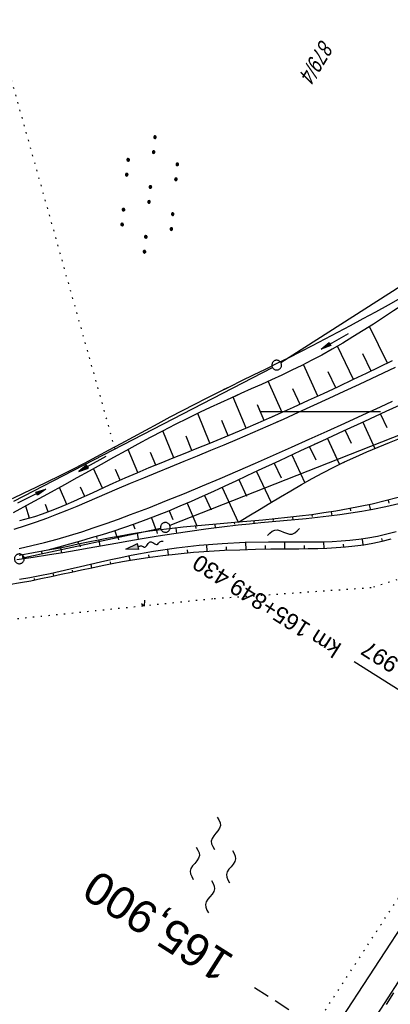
# Model space of a CAD drawing. Extents: x 509054 to 510017, y 459212 to 460305.
# Tile 47 of 63: x 509606 to 509663, y 460009 to 460160. Entities that reach past the tile are written whole.
import ezdxf
from ezdxf.enums import TextEntityAlignment as Align

# ---------------------------------------------------------------- set-up
doc = ezdxf.new("R2010")
doc.units = 0
doc.header["$LTSCALE"] = 10
doc.header["$MEASUREMENT"] = 0
for name, pattern in [('AUSGEZOGEN', [0]), ('LT00', [0]), ('LT17', [0.15, 0.1, -0.05]), ('PUNKTX2_STR', [0.6, 0.1, -0.5])]:
    doc.linetypes.add(name, pattern=pattern)
doc.layers.get('0').update_dxf_attribs({"linetype": 'LT00'})
for name, color, linetype in [('--EK_FBR', 1, 'LT00'), ('--EK_ST-93-1', 30, 'LT17'), ('--EL_DFK_AB_L', 21, 'LT00'), ('--FLIEßRICHTPFEIL', 180, 'Continuous'), ('--WASSER_GRENZE', 180, 'PUNKTX2_STR'), ('--WASSER_NUTZUNG', 180, 'Continuous'), ('-EL-93-1', 250, 'LT00'), ('DFK_AB_L', 21, 'LT00'), ('DFK_FLUR_NR', 250, 'LT00'), ('DFK_GZPKT', 250, 'LT00'), ('DFK_KATASTER', 250, 'LT00'), ('DFK_NUTZUNG', 250, 'LT00'), ('DFK_NUTZUNGSGRENZE', 70, 'PUNKTX2_STR'), ('PFEIL', 140, 'AUSGEZOGEN'), ('V109_AFBR_BAB', 250, 'LT00'), ('V109_BOESCH', 250, 'LT00'), ('V109_BOSCHUNG', 250, 'LT00'), ('V109_GRABEN', 250, 'LT00'), ('V109_RASTER', 250, 'LT00'), ('V110_AFBR_BAB', 250, 'LT00'), ('V110_BOESCH', 250, 'LT00'), ('V110_BOSCHUNG', 250, 'LT00'), ('V110_GRABEN', 250, 'LT00'), ('V110_ZAUN', 40, 'LT00')]:
    doc.layers.add(name, color=color, linetype=linetype)
doc.styles.add('Arial', font='ARIAL.TTF')
doc.styles.add('Beschrift', font='ARIAL.TTF')
doc.styles.get("Standard").update_dxf_attribs({"font": 'ARIAL.TTF'})

# ---------------------------------------------------------------- blocks, each defined once
blk = doc.blocks.new('SYMB7050')
at = {"color": 0, "linetype": 'ByBlock'}
blk.add_lwpolyline([(0, 0), (0, 0.093), (0.046, 0.058)], dxfattribs=at)
blk = doc.blocks.new('SYMB7010')
at = {"color": 0, "linetype": 'ByBlock'}
for points in [[(-0.031408, 0.499213), (-0.093728, 0.49134), (-0.15457, 0.475719), (-0.212975, 0.452595), (-0.268021, 0.422333), (-0.31884, 0.385411), (-0.36463, 0.342411), (-0.40467, 0.29401), (-0.438329, 0.240973), (-0.465074, 0.184136), (-0.484486, 0.124395), (-0.496256, 0.062692), (-0.5002, 0)], [(-0.5002, 0), (-0.496256, -0.062692), (-0.484486, -0.124395), (-0.465075, -0.184136), (-0.438329, -0.240973), (-0.404671, -0.29401), (-0.36463, -0.342411), (-0.31884, -0.385411), (-0.268021, -0.422333), (-0.212975, -0.452595), (-0.154571, -0.475719), (-0.093728, -0.49134), (-0.031408, -0.499213), (0.031408, -0.499213)], [(0.5002, 0), (0.496256, 0.062692), (0.484485, 0.124395), (0.465074, 0.184136), (0.438329, 0.240973), (0.40467, 0.29401), (0.36463, 0.342411), (0.31884, 0.385411), (0.268021, 0.422333), (0.212975, 0.452595), (0.15457, 0.475719), (0.093728, 0.49134), (0.031408, 0.499213), (-0.031408, 0.499213)], [(0.031408, -0.499213), (0.093728, -0.491341), (0.15457, -0.475719), (0.212975, -0.452595), (0.268021, -0.422333), (0.31884, -0.385411), (0.36463, -0.342411), (0.404671, -0.294011), (0.438329, -0.240974), (0.465075, -0.184136), (0.484486, -0.124395), (0.496256, -0.062692), (0.500201, 0)]]:
    blk.add_lwpolyline(points, dxfattribs=at)
blk = doc.blocks.new('SYMB7110')
at = {"color": 0, "linetype": 'ByBlock'}
for p, q in [((-0.515, 0.392919), (-0.515, 0.367081)), ((-0.51, 0.362895), (-0.51, 0.397105)), ((-0.505, 0.399164), (-0.505, 0.360836)), ((-0.5, 0.360204), (-0.5, 0.399796)), ((-0.495, 0.399164), (-0.495, 0.360836)), ((-0.49, 0.362895), (-0.49, 0.397105)), ((-0.485, 0.392919), (-0.485, 0.367081)), ((-0.48, 0.379874), (-0.48, 0.380145)), ((-0.285, 0.392919), (-0.285, 0.367081)), ((-0.28, 0.362895), (-0.28, 0.397105)), ((-0.275, 0.399164), (-0.275, 0.360836)), ((-0.27, 0.360204), (-0.27, 0.399796)), ((-0.265, 0.399164), (-0.265, 0.360836)), ((-0.26, 0.362895), (-0.26, 0.397105)), ((-0.255, 0.392919), (-0.255, 0.367081)), ((-0.25, 0.379874), (-0.25, 0.380146)), ((0.255, 0.392919), (0.255, 0.367081)), ((0.26, 0.362895), (0.26, 0.397105)), ((0.265, 0.399164), (0.265, 0.360836)), ((0.27, 0.360204), (0.27, 0.399796)), ((0.275, 0.399164), (0.275, 0.360836)), ((0.28, 0.362895), (0.28, 0.397105)), ((0.285, 0.392919), (0.285, 0.367081)), ((0.29, 0.379874), (0.29, 0.380145)), ((0.485, 0.392919), (0.485, 0.367081)), ((0.49, 0.362895), (0.49, 0.397105)), ((0.495, 0.399164), (0.495, 0.360836)), ((0.5, 0.360204), (0.5, 0.399796)), ((0.505, 0.399164), (0.505, 0.360836)), ((0.51, 0.362895), (0.51, 0.397105)), ((0.515, 0.392919), (0.515, 0.367081)), ((0.52, 0.379874), (0.52, 0.380146)), ((-0.9, 0.012919), (-0.9, -0.012919)), ((-0.895, -0.017106), (-0.895, 0.017105)), ((-0.89, 0.019164), (-0.89, -0.019164)), ((-0.885, -0.019797), (-0.885, 0.019796)), ((-0.88, 0.019164), (-0.88, -0.019164)), ((-0.875, -0.017106), (-0.875, 0.017105)), ((-0.87, 0.012919), (-0.87, -0.012919)), ((-0.865, -0.000126), (-0.865, 0.000145)), ((-0.67, 0.012919), (-0.67, -0.012919)), ((-0.665, -0.017106), (-0.665, 0.017105)), ((-0.66, 0.019164), (-0.66, -0.019164)), ((-0.655, -0.019797), (-0.655, 0.019796)), ((-0.65, 0.019164), (-0.65, -0.019164)), ((-0.645, -0.017106), (-0.645, 0.017105)), ((-0.64, 0.012919), (-0.64, -0.012919)), ((-0.635, -0.000126), (-0.635, 0.000145)), ((-0.13, 0.012919), (-0.13, -0.012919)), ((-0.125, -0.017105), (-0.125, 0.017105)), ((-0.12, 0.019164), (-0.12, -0.019164)), ((-0.115, -0.019796), (-0.115, 0.019796)), ((-0.11, 0.019164), (-0.11, -0.019164)), ((-0.105, -0.017105), (-0.105, 0.017105)), ((-0.1, 0.012919), (-0.1, -0.012919)), ((-0.095, -0.000126), (-0.095, 0.000146)), ((0.1, 0.012919), (0.1, -0.012919)), ((0.105, -0.017105), (0.105, 0.017105)), ((0.11, 0.019164), (0.11, -0.019164)), ((0.115, -0.019796), (0.115, 0.019796)), ((0.12, 0.019164), (0.12, -0.019164)), ((0.125, -0.017105), (0.125, 0.017105)), ((0.13, 0.012919), (0.13, -0.012919)), ((0.135, -0.000126), (0.135, 0.000146)), ((0.64, 0.012919), (0.64, -0.012919)), ((0.645, -0.017105), (0.645, 0.017105)), ((0.65, 0.019164), (0.65, -0.019164)), ((0.655, -0.019796), (0.655, 0.019796)), ((0.66, 0.019164), (0.66, -0.019164)), ((0.665, -0.017105), (0.665, 0.017105)), ((0.67, 0.012919), (0.67, -0.012919)), ((0.675, -0.000126), (0.675, 0.000146)), ((0.87, 0.012919), (0.87, -0.012919)), ((0.875, -0.017105), (0.875, 0.017105)), ((0.88, 0.019164), (0.88, -0.019164)), ((0.885, -0.019796), (0.885, 0.019796)), ((0.89, 0.019164), (0.89, -0.019164)), ((0.895, -0.017105), (0.895, 0.017105)), ((0.9, 0.012919), (0.9, -0.012919)), ((0.905, -0.000126), (0.905, 0.000146)), ((-0.515, -0.367081), (-0.515, -0.392919)), ((-0.51, -0.397105), (-0.51, -0.362895)), ((-0.505, -0.360836), (-0.505, -0.399164)), ((-0.5, -0.399796), (-0.5, -0.360204)), ((-0.495, -0.360836), (-0.495, -0.399164)), ((-0.49, -0.397106), (-0.49, -0.362895)), ((-0.485, -0.367081), (-0.485, -0.392919)), ((-0.48, -0.380126), (-0.48, -0.379855)), ((-0.285, -0.367081), (-0.285, -0.392919)), ((-0.28, -0.397105), (-0.28, -0.362895)), ((-0.275, -0.360836), (-0.275, -0.399164)), ((-0.27, -0.399796), (-0.27, -0.360204)), ((-0.265, -0.360836), (-0.265, -0.399164)), ((-0.26, -0.397105), (-0.26, -0.362895)), ((-0.255, -0.367081), (-0.255, -0.392919)), ((-0.25, -0.380126), (-0.25, -0.379855)), ((0.255, -0.367081), (0.255, -0.392919)), ((0.26, -0.397105), (0.26, -0.362895)), ((0.265, -0.360836), (0.265, -0.399164)), ((0.27, -0.399796), (0.27, -0.360204)), ((0.275, -0.360836), (0.275, -0.399164)), ((0.28, -0.397105), (0.28, -0.362895)), ((0.285, -0.367081), (0.285, -0.392919)), ((0.29, -0.380126), (0.29, -0.379855)), ((0.485, -0.367081), (0.485, -0.392919)), ((0.49, -0.397105), (0.49, -0.362895)), ((0.495, -0.360836), (0.495, -0.399164)), ((0.5, -0.399796), (0.5, -0.360204)), ((0.505, -0.360836), (0.505, -0.399164)), ((0.51, -0.397105), (0.51, -0.362895)), ((0.515, -0.367081), (0.515, -0.392919)), ((0.52, -0.380126), (0.52, -0.379855))]:
    blk.add_line(p, q, dxfattribs=at)
for points in [[(-0.48, 0.38), (-0.481981, 0.388678), (-0.48753, 0.395637), (-0.49555, 0.399499), (-0.50445, 0.399499), (-0.51247, 0.395637), (-0.518019, 0.388678), (-0.52, 0.38), (-0.518019, 0.371322), (-0.51247, 0.364363), (-0.50445, 0.360501), (-0.49555, 0.360501), (-0.48753, 0.364363), (-0.481981, 0.371322), (-0.48, 0.38)], [(-0.25, 0.38), (-0.251981, 0.388678), (-0.25753, 0.395637), (-0.26555, 0.399499), (-0.27445, 0.399499), (-0.28247, 0.395637), (-0.288019, 0.388678), (-0.29, 0.38), (-0.288019, 0.371322), (-0.28247, 0.364363), (-0.27445, 0.360501), (-0.26555, 0.360501), (-0.25753, 0.364363), (-0.251981, 0.371322), (-0.25, 0.38)], [(0.29, 0.38), (0.288019, 0.388678), (0.28247, 0.395637), (0.27445, 0.399499), (0.26555, 0.399499), (0.25753, 0.395637), (0.251981, 0.388678), (0.25, 0.38), (0.251981, 0.371322), (0.25753, 0.364363), (0.26555, 0.360501), (0.27445, 0.360501), (0.28247, 0.364363), (0.288019, 0.371322), (0.29, 0.38)], [(0.52, 0.38), (0.518019, 0.388678), (0.51247, 0.395637), (0.50445, 0.399499), (0.495549, 0.399499), (0.48753, 0.395637), (0.481981, 0.388678), (0.48, 0.38), (0.481981, 0.371322), (0.48753, 0.364363), (0.495549, 0.360501), (0.50445, 0.360501), (0.51247, 0.364363), (0.518019, 0.371322), (0.52, 0.38)], [(-0.865, 0), (-0.866981, 0.008678), (-0.87253, 0.015637), (-0.88055, 0.019498), (-0.88945, 0.019498), (-0.89747, 0.015637), (-0.903019, 0.008678), (-0.905, 0)], [(-0.905, 0), (-0.903019, -0.008678), (-0.89747, -0.015637), (-0.88945, -0.019499), (-0.88055, -0.019499), (-0.87253, -0.015637), (-0.866981, -0.008678), (-0.865, 0)], [(-0.635, 0), (-0.636981, 0.008678), (-0.64253, 0.015637), (-0.65055, 0.019498), (-0.65945, 0.019498), (-0.66747, 0.015637), (-0.673019, 0.008678), (-0.675, 0)], [(-0.675, 0), (-0.673019, -0.008678), (-0.66747, -0.015637), (-0.65945, -0.019499), (-0.65055, -0.019499), (-0.64253, -0.015637), (-0.636981, -0.008678), (-0.635, 0)], [(-0.095, 0), (-0.096981, 0.008678), (-0.10253, 0.015637), (-0.11055, 0.019499), (-0.11945, 0.019499), (-0.12747, 0.015637), (-0.133019, 0.008678), (-0.135, 0)], [(-0.135, 0), (-0.133019, -0.008678), (-0.12747, -0.015637), (-0.11945, -0.019499), (-0.11055, -0.019499), (-0.10253, -0.015637), (-0.096981, -0.008678), (-0.095, 0)], [(0.135, 0), (0.133019, 0.008678), (0.12747, 0.015637), (0.11945, 0.019499), (0.11055, 0.019499), (0.10253, 0.015637), (0.096981, 0.008678), (0.095, 0)], [(0.095, 0), (0.096981, -0.008678), (0.10253, -0.015637), (0.11055, -0.019499), (0.11945, -0.019499), (0.12747, -0.015637), (0.133019, -0.008678), (0.135, 0)], [(0.675, 0), (0.673019, 0.008678), (0.66747, 0.015637), (0.65945, 0.019499), (0.65055, 0.019499), (0.64253, 0.015637), (0.636981, 0.008678), (0.635, 0)], [(0.635, 0), (0.636981, -0.008678), (0.64253, -0.015637), (0.65055, -0.019499), (0.65945, -0.019499), (0.66747, -0.015637), (0.673019, -0.008678), (0.675, 0)], [(0.905, 0), (0.903019, 0.008678), (0.89747, 0.015637), (0.88945, 0.019499), (0.88055, 0.019499), (0.87253, 0.015637), (0.866981, 0.008678), (0.865, 0)], [(0.865, 0), (0.866981, -0.008678), (0.87253, -0.015637), (0.88055, -0.019499), (0.88945, -0.019499), (0.89747, -0.015637), (0.903019, -0.008678), (0.905, 0)], [(-0.48, -0.38), (-0.481981, -0.371322), (-0.48753, -0.364363), (-0.49555, -0.360501), (-0.50445, -0.360501), (-0.51247, -0.364363), (-0.518019, -0.371322), (-0.52, -0.38), (-0.518019, -0.388678), (-0.51247, -0.395637), (-0.50445, -0.399499), (-0.49555, -0.399499), (-0.48753, -0.395637), (-0.481981, -0.388678), (-0.48, -0.38)], [(-0.25, -0.38), (-0.251981, -0.371322), (-0.25753, -0.364363), (-0.26555, -0.360501), (-0.27445, -0.360501), (-0.28247, -0.364363), (-0.288019, -0.371322), (-0.29, -0.38), (-0.288019, -0.388678), (-0.28247, -0.395637), (-0.27445, -0.399499), (-0.26555, -0.399499), (-0.25753, -0.395637), (-0.251981, -0.388678), (-0.25, -0.38)], [(0.29, -0.38), (0.288019, -0.371322), (0.28247, -0.364363), (0.27445, -0.360501), (0.26555, -0.360501), (0.25753, -0.364363), (0.251981, -0.371322), (0.25, -0.38), (0.251981, -0.388678), (0.25753, -0.395637), (0.26555, -0.399499), (0.27445, -0.399499), (0.28247, -0.395637), (0.288019, -0.388678), (0.29, -0.38)], [(0.52, -0.38), (0.518019, -0.371322), (0.51247, -0.364363), (0.50445, -0.360501), (0.495549, -0.360501), (0.48753, -0.364363), (0.481981, -0.371322), (0.48, -0.38), (0.481981, -0.388678), (0.48753, -0.395637), (0.495549, -0.399499), (0.50445, -0.399499), (0.51247, -0.395637), (0.518019, -0.388678), (0.52, -0.38)]]:
    blk.add_lwpolyline(points, dxfattribs=at)
blk = doc.blocks.new('SYMB7250')
at = {"color": 0, "linetype": 'ByBlock'}
for points in [[(-0.25, 0.28), (-0.208333, 0.308889), (-0.166667, 0.331111), (-0.125, 0.34), (-0.083333, 0.331111), (-0.041667, 0.308889), (0, 0.28)], [(0, 0.28), (0.041667, 0.251111), (0.083333, 0.228889), (0.125, 0.22), (0.166667, 0.228889), (0.208333, 0.251111), (0.25, 0.28)], [(-0.74, 0), (-0.698333, 0.028889), (-0.656667, 0.051111), (-0.615, 0.06), (-0.573333, 0.051111), (-0.531667, 0.028889), (-0.49, 0)], [(-0.49, 0), (-0.448333, -0.028889), (-0.406667, -0.051111), (-0.365, -0.06), (-0.323333, -0.051111), (-0.281667, -0.028889), (-0.24, 0)], [(0.24, 0), (0.281667, 0.028889), (0.323333, 0.051111), (0.365, 0.06), (0.406667, 0.051111), (0.448333, 0.028889), (0.49, 0)], [(0.49, 0), (0.531667, -0.028889), (0.573333, -0.051111), (0.615, -0.06), (0.656667, -0.051111), (0.698333, -0.028889), (0.74, 0)], [(-0.25, -0.28), (-0.208333, -0.251111), (-0.166667, -0.228889), (-0.125, -0.22), (-0.083333, -0.228889), (-0.041667, -0.251111), (0, -0.28)], [(0, -0.28), (0.041667, -0.308889), (0.083333, -0.331111), (0.125, -0.34), (0.166667, -0.331111), (0.208333, -0.308889), (0.25, -0.28)]]:
    blk.add_lwpolyline(points, dxfattribs=at)
blk = doc.blocks.new('FLIEßRICHTPFEIL')
at = {"layer": '--FLIEßRICHTPFEIL'}
blk.add_hatch(color=256, dxfattribs=at).paths.add_polyline_path([(-1.95, 0.4875), (-1.95, -0.4875), (0, 0)])
for p, q in [((-1.95, 0.4875), (-1.95, -0.4875)), ((-1.95, 0.4875), (0, 0)), ((0, 0), (-1.95, -0.4875))]:
    blk.add_line(p, q, dxfattribs=at)
at = {"layer": '--FLIEßRICHTPFEIL', "start_tangent": (-1, 0), "end_tangent": (-1, 0)}
blk.add_spline([(-1.95, 0), (-2.4375, 0), (-2.925, 0.325), (-3.4125, 0), (-3.9, -0.325), (-4.3875, 0), (-4.875, 0.325), (-5.3625, 0), (-5.85, 0)], degree=3, dxfattribs=at)
blk = doc.blocks.new('SYMB7251')
at = {"color": 0, "linetype": 'ByBlock'}
for points in [[(-0.25, 0), (-0.208333, 0.028889), (-0.166667, 0.051111), (-0.125, 0.06), (-0.083333, 0.051111), (-0.041667, 0.028889), (0, 0)], [(0, 0), (0.041667, -0.028889), (0.083333, -0.051111), (0.125, -0.06), (0.166667, -0.051111), (0.208333, -0.028889), (0.25, 0)]]:
    blk.add_lwpolyline(points, dxfattribs=at)
blk = doc.blocks.new('Pfreil3')
at = {"layer": 'PFEIL'}
blk.add_hatch(color=256, dxfattribs=at).paths.add_polyline_path([(-1.55, 0.27), (-1.55, -0.27), (0, 0)])
for p, q in [((-1.55, 0), (-4.83, 0)), ((-1.55, -0.27), (-1.55, 0.27)), ((-1.55, 0.27), (0, 0)), ((0, 0), (-1.55, -0.27))]:
    blk.add_line(p, q, dxfattribs=at)

msp = doc.modelspace()

# ---------------------------------------------------------------- linework, layer by layer
at = {"layer": '--EK_FBR'}
for points in [[(509663.58, 460106.83), (509661.73, 460105.96), (509659.87, 460105.09), (509658.02, 460104.22), (509655.68, 460103.14), (509653.34, 460102.05), (509651.01, 460100.97), (509648.66, 460099.9), (509646.32, 460098.84), (509643.97, 460097.8), (509641.61, 460096.76), (509639.25, 460095.74), (509637.2, 460094.88), (509635.15, 460094.03), (509633.1, 460093.18), (509631.04, 460092.34), (509628.98, 460091.5), (509626.93, 460090.65), (509624.87, 460089.81), (509622.82, 460088.96), (509620.77, 460088.09), (509619.23, 460087.43), (509617.68, 460086.77), (509616.14, 460086.11), (509614.59, 460085.46), (509613.04, 460084.82), (509611.48, 460084.19), (509609.91, 460083.59), (509608.33, 460083.02), (509606.63, 460082.45), (509604.92, 460081.92)], [(509663.58, 460106.83), (509661.73, 460105.96), (509659.87, 460105.09), (509658.02, 460104.22), (509655.68, 460103.14), (509653.34, 460102.05), (509651.01, 460100.97), (509648.66, 460099.9), (509646.32, 460098.84), (509645.39, 460098.43)], [(509605.73, 460078.98), (509607.69, 460079.42), (509609.64, 460079.89), (509611.55, 460080.41), (509613.46, 460080.96), (509615.36, 460081.56), (509617.25, 460082.18), (509619.13, 460082.83), (509621, 460083.5), (509622.87, 460084.19), (509625.65, 460085.25), (509628.41, 460086.34), (509631.17, 460087.46), (509633.91, 460088.59), (509636.65, 460089.75), (509639.38, 460090.92), (509642.1, 460092.11), (509644.85, 460093.33), (509647.6, 460094.55), (509650.35, 460095.78), (509653.09, 460097.02), (509655.83, 460098.27), (509658.57, 460099.52), (509661.31, 460100.77), (509663.18, 460101.62)], [(509650, 460095.63), (509650.35, 460095.78), (509653.09, 460097.02), (509655.83, 460098.27), (509658.57, 460099.52), (509661.31, 460100.77), (509663.18, 460101.62)]]:
    msp.add_lwpolyline(points, dxfattribs=at)
at = {"layer": '--EK_ST-93-1', "ltscale": 2.5}
msp.add_line((509675.68, 459989.89), (509641.94, 460011.36), dxfattribs=at)
at = {"layer": '--EL_DFK_AB_L'}
msp.add_line((509628.45, 459965.52), (509718.5, 460103.45), dxfattribs=at)
at = {"layer": '--WASSER_GRENZE', "ltscale": 0.2}
for p, q in [((509693.67, 460083.32), (509659.88, 460072.92)), ((509659.88, 460072.92), (509635.5, 460071.21)), ((509635.5, 460071.21), (509580.26, 460065.56)), ((509610.23, 459942.6), (509673.4, 460039.52))]:
    msp.add_line(p, q, dxfattribs=at)
at = {"layer": '-EL-93-1'}
msp.add_line((509698.62, 460035.24), (509657.28, 460061.55), dxfattribs=at)
at = {"layer": 'DFK_AB_L'}
msp.add_line((509628.45, 459965.52), (509718.5, 460103.45), dxfattribs=at)
at = {"layer": 'DFK_KATASTER'}
for p, q in [((509645.98, 460107.59), (509666.29, 460120.6)), ((509693.36, 460107.96), (509628.92, 460082.5)), ((509604.91, 460086.26), (509644.68, 460106.84)), ((509627.49, 460082.06), (509606.48, 460077.54))]:
    msp.add_line(p, q, dxfattribs=at)
at = {"layer": 'DFK_NUTZUNGSGRENZE', "ltscale": 0.2}
msp.add_line((509601.91, 460160.34), (509620.4, 460094.4), dxfattribs=at)
at = {"layer": 'V109_AFBR_BAB'}
for points in [[(509663.58, 460106.83), (509661.73, 460105.96), (509659.87, 460105.09), (509658.02, 460104.22), (509655.68, 460103.14), (509653.34, 460102.05), (509651.01, 460100.97), (509648.66, 460099.9), (509646.32, 460098.84), (509645.39, 460098.43)], [(509650, 460095.63), (509650.35, 460095.78), (509653.09, 460097.02), (509655.83, 460098.27), (509658.57, 460099.52), (509661.31, 460100.77), (509663.18, 460101.62)]]:
    msp.add_lwpolyline(points, dxfattribs=at)
at = {"layer": 'V109_BOESCH'}
for points in [[(509663.12, 460107.85), (509661.12, 460106.88), (509659.12, 460105.91), (509657.12, 460104.96), (509654.82, 460103.87), (509652.51, 460102.79), (509650.2, 460101.72), (509647.89, 460100.66), (509645.57, 460099.62), (509644.33, 460099.07)], [(509664.17, 460100.96), (509662.14, 460100.03), (509658.86, 460098.52), (509655.58, 460097.01), (509652.3, 460095.5), (509651.11, 460094.96)], [(509655.63, 460092.21), (509655.79, 460092.29), (509657.5, 460093.08), (509659.23, 460093.85), (509660.97, 460094.58), (509662.72, 460095.29), (509664.48, 460095.98)]]:
    msp.add_lwpolyline(points, dxfattribs=at)
at = {"layer": 'V109_BOSCHUNG'}
for p, q in [((509662.39, 460107.47), (509659.62, 460113.11)), ((509657.14, 460104.97), (509654.71, 460110.1)), ((509659.87, 460106.27), (509658.57, 460108.95)), ((509651.68, 460102.41), (509649.45, 460107.26)), ((509654.42, 460103.68), (509653.26, 460106.16)), ((509646.2, 460099.9), (509644.05, 460104.7)), ((509648.95, 460101.15), (509647.85, 460103.55)), ((509642.87, 460099.96), (509642.39, 460101.08)), ((509661.31, 460099.65), (509662.28, 460097.57)), ((509658.59, 460098.4), (509660.46, 460094.37)), ((509655.86, 460097.14), (509656.79, 460095.16)), ((509653.14, 460095.89), (509654.54, 460092.87))]:
    msp.add_line(p, q, dxfattribs=at)
at = {"layer": 'V109_GRABEN'}
for points in [[(509637.17, 460103.42), (509638.18, 460103.92), (509639.99, 460104.81), (509641.8, 460105.7), (509643.62, 460106.59), (509645.43, 460107.48), (509647.24, 460108.37), (509649.04, 460109.28), (509650.84, 460110.19), (509652.8, 460111.21), (509654.76, 460112.25), (509656.71, 460113.29), (509658.65, 460114.35), (509660.59, 460115.41), (509662.53, 460116.48), (509664.46, 460117.56)], [(509664.87, 460116.54), (509663.33, 460115.52), (509661.77, 460114.5), (509660.22, 460113.49), (509658.65, 460112.5), (509657.08, 460111.52), (509655.5, 460110.56), (509653.9, 460109.64), (509652.28, 460108.74), (509650.76, 460107.93), (509649.23, 460107.15), (509647.68, 460106.4), (509646.13, 460105.66), (509644.56, 460104.94), (509643, 460104.22), (509641.42, 460103.52), (509639.85, 460102.81), (509638.89, 460102.38)]]:
    msp.add_lwpolyline(points, dxfattribs=at)
at = {"layer": 'V109_RASTER'}
msp.add_line((509661.31, 460100), (509642.81, 460100), dxfattribs=at)
at = {"layer": 'V110_AFBR_BAB'}
for points in [[(509663.58, 460106.83), (509661.73, 460105.96), (509659.87, 460105.09), (509658.02, 460104.22), (509655.68, 460103.14), (509653.34, 460102.05), (509651.01, 460100.97), (509648.66, 460099.9), (509646.32, 460098.84), (509643.97, 460097.8), (509641.61, 460096.76), (509639.25, 460095.74), (509637.2, 460094.88), (509635.15, 460094.03), (509633.1, 460093.18), (509631.04, 460092.34), (509628.98, 460091.5), (509626.93, 460090.65), (509624.87, 460089.81), (509622.82, 460088.96), (509620.77, 460088.09), (509619.23, 460087.43), (509617.68, 460086.77), (509616.14, 460086.11), (509614.59, 460085.46), (509613.04, 460084.82), (509611.48, 460084.19), (509609.91, 460083.59), (509608.33, 460083.02), (509606.63, 460082.45), (509604.92, 460081.92)], [(509605.73, 460078.98), (509607.69, 460079.42), (509609.64, 460079.89), (509611.55, 460080.41), (509613.46, 460080.96), (509615.36, 460081.56), (509617.25, 460082.18), (509619.13, 460082.83), (509621, 460083.5), (509622.87, 460084.19), (509625.65, 460085.25), (509628.41, 460086.34), (509631.17, 460087.46), (509633.91, 460088.59), (509636.65, 460089.75), (509639.38, 460090.92), (509642.1, 460092.11), (509644.85, 460093.33), (509647.6, 460094.55), (509650.35, 460095.78), (509653.09, 460097.02), (509655.83, 460098.27), (509658.57, 460099.52), (509661.31, 460100.77), (509663.18, 460101.62)]]:
    msp.add_lwpolyline(points, dxfattribs=at)
at = {"layer": 'V110_BOESCH'}
for points in [[(509663.12, 460107.85), (509661.12, 460106.88), (509659.12, 460105.91), (509657.12, 460104.96), (509654.82, 460103.87), (509652.51, 460102.79), (509650.2, 460101.72), (509647.89, 460100.66), (509645.57, 460099.62), (509643.25, 460098.6), (509640.92, 460097.59), (509638.59, 460096.6), (509636.75, 460095.85), (509634.91, 460095.1), (509633.07, 460094.35), (509631.23, 460093.61), (509629.38, 460092.87), (509627.53, 460092.12), (509625.68, 460091.36), (509623.83, 460090.58), (509621.98, 460089.79), (509620.13, 460088.97), (509618.92, 460088.42), (509617.71, 460087.86), (509616.5, 460087.3), (509615.3, 460086.75), (509614.09, 460086.21), (509612.88, 460085.68), (509611.68, 460085.18), (509610.48, 460084.7), (509609.28, 460084.26), (509608.09, 460083.87), (509607.33, 460083.63), (509606.57, 460083.42), (509605.8, 460083.21)], [(509664.17, 460100.96), (509662.14, 460100.03), (509658.86, 460098.52), (509655.58, 460097.01), (509652.3, 460095.5), (509649.03, 460093.99), (509645.75, 460092.47), (509642.47, 460090.95), (509640.76, 460090.15), (509639.05, 460089.34), (509637.34, 460088.55), (509635.62, 460087.76), (509633.9, 460086.98), (509632.17, 460086.21), (509630.44, 460085.47), (509628.7, 460084.74), (509626.95, 460084.03), (509625.19, 460083.36), (509623.42, 460082.71), (509621.78, 460082.15), (509620.13, 460081.61), (509618.48, 460081.09), (509616.82, 460080.59), (509615.16, 460080.1), (509613.49, 460079.63), (509611.82, 460079.16), (509610.14, 460078.7)], [(509639.47, 460083), (509641.08, 460083.99), (509642.68, 460084.97), (509644.29, 460085.95), (509645.91, 460086.92), (509647.53, 460087.87), (509649.16, 460088.81), (509650.8, 460089.72), (509652.45, 460090.61), (509654.11, 460091.47), (509655.79, 460092.29), (509657.5, 460093.08), (509659.23, 460093.85), (509660.97, 460094.58), (509662.72, 460095.29), (509664.48, 460095.98)]]:
    msp.add_lwpolyline(points, dxfattribs=at)
at = {"layer": 'V110_BOSCHUNG'}
for p, q in [((509662.39, 460107.47), (509659.62, 460113.11)), ((509657.14, 460104.97), (509654.71, 460110.1)), ((509659.87, 460106.27), (509658.57, 460108.95)), ((509651.68, 460102.41), (509649.45, 460107.26)), ((509654.42, 460103.68), (509653.26, 460106.16)), ((509646.2, 460099.9), (509644.05, 460104.7)), ((509648.95, 460101.15), (509647.85, 460103.55)), ((509640.65, 460097.47), (509638.63, 460102.26)), ((509635.07, 460095.16), (509633.21, 460099.77)), ((509643.43, 460098.68), (509642.39, 460101.08)), ((509661.31, 460099.65), (509662.28, 460097.57)), ((509637.87, 460096.3), (509636.89, 460098.67)), ((509658.59, 460098.4), (509660.46, 460094.37)), ((509629.51, 460092.92), (509627.83, 460097.07)), ((509655.86, 460097.14), (509656.79, 460095.16)), ((509632.29, 460094.04), (509631.4, 460096.24)), ((509653.14, 460095.89), (509654.99, 460091.9)), ((509623.99, 460090.65), (509622.48, 460094.21)), ((509626.74, 460091.8), (509625.95, 460093.73)), ((509650.41, 460094.63), (509651.37, 460092.59)), ((509644.97, 460092.11), (509646.02, 460089.86)), ((509647.69, 460093.37), (509649.68, 460089.1)), ((509618.55, 460088.24), (509617.18, 460091.27)), ((509621.26, 460089.47), (509620.54, 460091.11)), ((509642.25, 460090.84), (509644.48, 460086.06)), ((509639.53, 460089.57), (509640.72, 460087.03)), ((509613.04, 460085.75), (509611.95, 460088.36)), ((509615.81, 460086.98), (509615.18, 460088.39)), ((509636.96, 460088.37), (509639.44, 460083)), ((509634.26, 460087.14), (509635.25, 460084.93)), ((509662.48, 460086.41), (509662.6, 460085.95)), ((509607.3, 460083.63), (509606.73, 460085.49)), ((509610.2, 460084.6), (509609.78, 460085.76)), ((509628.82, 460084.79), (509629.36, 460083.45)), ((509631.55, 460085.94), (509633.06, 460082.44)), ((509653.71, 460084.61), (509653.81, 460083.99)), ((509656.66, 460085.12), (509656.72, 460084.75)), ((509659.58, 460085.71), (509659.76, 460084.89)), ((509626.07, 460083.69), (509626.8, 460081.75)), ((509641.81, 460083.2), (509641.85, 460082.8)), ((509644.8, 460083.49), (509644.82, 460083.28)), ((509647.78, 460083.81), (509647.83, 460083.36)), ((509650.75, 460084.17), (509650.78, 460083.91)), ((509620.45, 460081.71), (509620.75, 460080.79)), ((509623.28, 460082.66), (509623.52, 460081.99)), ((509626.87, 460081.76), (509626.93, 460081.3)), ((509629.85, 460082.12), (509629.95, 460081.3)), ((509632.84, 460082.42), (509632.88, 460082.07)), ((509635.83, 460082.69), (509635.89, 460082.13)), ((509638.82, 460082.94), (509638.84, 460082.71)), ((509614.73, 460079.98), (509614.83, 460079.62)), ((509617.6, 460080.82), (509617.69, 460080.52)), ((509617.97, 460080.26), (509618.15, 460079.31)), ((509620.92, 460080.82), (509621.01, 460080.33)), ((509623.89, 460081.33), (509624.04, 460080.34)), ((509646.62, 460078.92), (509646.6, 460079.96)), ((509652.64, 460079.02), (509652.59, 460079.96)), ((509658.65, 460079.55), (509658.52, 460080.41)), ((509661.62, 460080.12), (509661.52, 460080.53)), ((509609.14, 460078.51), (509609.21, 460078.16)), ((509611.84, 460079.17), (509611.86, 460079.1)), ((509612.09, 460079.07), (509612.24, 460078.28)), ((509615.03, 460079.66), (509615.11, 460079.23)), ((509628.7, 460078.01), (509628.61, 460078.83)), ((509631.67, 460078.31), (509631.63, 460078.76)), ((509634.65, 460078.54), (509634.59, 460079.52)), ((509637.64, 460078.71), (509637.62, 460079.23)), ((509640.63, 460078.82), (509640.6, 460079.89)), ((509643.62, 460078.89), (509643.61, 460079.42)), ((509649.62, 460078.94), (509649.61, 460079.44)), ((509655.65, 460079.2), (509655.61, 460079.65)), ((509606.19, 460078), (509606.3, 460077.36)), ((509619.84, 460076.62), (509619.79, 460076.91)), ((509622.78, 460077.16), (509622.67, 460077.82)), ((509625.74, 460077.63), (509625.69, 460078)), ((509613.98, 460075.38), (509613.93, 460075.62)), ((509616.91, 460076.01), (509616.8, 460076.53)), ((509608.1, 460074.14), (509608.06, 460074.37)), ((509611.04, 460074.75), (509610.95, 460075.2))]:
    msp.add_line(p, q, dxfattribs=at)
at = {"layer": 'V110_GRABEN'}
for points in [[(509604.69, 460086.67), (509606.51, 460087.53), (509608.33, 460088.39), (509610.15, 460089.27), (509611.95, 460090.17), (509613.86, 460091.14), (509615.76, 460092.12), (509617.66, 460093.12), (509619.55, 460094.13), (509621.43, 460095.15), (509623.32, 460096.17), (509625.2, 460097.19), (509627.09, 460098.21), (509628.97, 460099.22), (509630.87, 460100.22), (509632.77, 460101.2), (509634.57, 460102.12), (509636.37, 460103.03), (509638.18, 460103.92), (509639.99, 460104.81), (509641.8, 460105.7), (509643.62, 460106.59), (509645.43, 460107.48), (509647.24, 460108.37), (509649.04, 460109.28), (509650.84, 460110.19), (509652.8, 460111.21), (509654.76, 460112.25), (509656.71, 460113.29), (509658.65, 460114.35), (509660.59, 460115.41), (509662.53, 460116.48), (509664.46, 460117.56)], [(509663.33, 460115.52), (509661.77, 460114.5), (509660.22, 460113.49), (509658.65, 460112.5), (509657.08, 460111.52), (509655.5, 460110.56), (509653.9, 460109.64), (509652.28, 460108.74), (509650.76, 460107.93), (509649.23, 460107.15), (509647.68, 460106.4), (509646.13, 460105.66), (509644.56, 460104.94), (509643, 460104.22), (509641.42, 460103.52), (509639.85, 460102.81), (509638.27, 460102.11), (509636.7, 460101.4), (509635.13, 460100.68), (509633.57, 460099.94), (509631.64, 460099), (509629.71, 460098.04), (509627.8, 460097.05), (509625.9, 460096.05), (509624, 460095.03), (509622.11, 460094.01), (509620.23, 460092.97), (509618.35, 460091.92), (509616.47, 460090.87), (509614.59, 460089.82), (509612.71, 460088.78), (509610.08, 460087.33), (509607.44, 460085.88), (509604.8, 460084.45)], [(509664.04, 460086.83), (509662.04, 460086.3), (509660.03, 460085.81), (509658.18, 460085.41), (509656.32, 460085.05), (509654.46, 460084.73), (509652.6, 460084.44), (509650.73, 460084.17), (509648.86, 460083.93), (509646.99, 460083.72), (509645.11, 460083.52), (509643.23, 460083.34), (509641.35, 460083.16), (509639.47, 460083), (509637.76, 460082.85), (509636.06, 460082.71), (509634.35, 460082.56), (509632.64, 460082.4), (509630.94, 460082.23), (509629.24, 460082.05), (509627.54, 460081.85), (509625.85, 460081.62), (509624.15, 460081.37), (509622.59, 460081.12), (509621.03, 460080.84), (509619.47, 460080.55), (509617.92, 460080.25), (509616.36, 460079.93), (509614.81, 460079.62), (509613.26, 460079.3), (509611.7, 460078.99), (509610.14, 460078.7), (509607.92, 460078.29), (509605.7, 460077.92)], [(509664.12, 460085.83), (509662.14, 460085.37), (509660.14, 460084.96), (509658.46, 460084.66), (509656.77, 460084.39), (509655.07, 460084.15), (509653.35, 460083.93), (509651.62, 460083.74), (509649.88, 460083.56), (509648.14, 460083.39), (509646.39, 460083.22), (509644.64, 460083.06), (509642.89, 460082.9), (509641.15, 460082.73), (509639.4, 460082.54), (509636.92, 460082.26), (509634.46, 460081.94), (509632, 460081.6), (509629.54, 460081.23), (509627.09, 460080.85), (509624.65, 460080.44), (509622.61, 460080.09), (509620.58, 460079.74), (509618.55, 460079.38), (509616.51, 460079.02), (509614.48, 460078.67), (509612.44, 460078.32), (509610.4, 460077.98), (509607.89, 460077.59), (509605.37, 460077.22)], [(509663.74, 460081.55), (509662.29, 460081.16), (509660.83, 460080.82), (509659.35, 460080.54), (509657.99, 460080.34), (509656.62, 460080.19), (509655.24, 460080.08), (509653.86, 460080), (509652.47, 460079.96), (509651.07, 460079.94), (509649.67, 460079.94), (509648.27, 460079.95), (509646.87, 460079.96), (509645.47, 460079.96), (509644.06, 460079.96), (509640.5, 460079.88), (509636.96, 460079.7), (509633.42, 460079.41), (509629.91, 460079.01), (509626.41, 460078.49), (509622.93, 460077.87), (509621.36, 460077.55), (509619.81, 460077.21), (509618.25, 460076.86), (509616.7, 460076.51), (509615.14, 460076.14), (509613.59, 460075.79), (509612.03, 460075.43), (509610.47, 460075.09), (509608.91, 460074.77), (509607.35, 460074.47), (509605.78, 460074.2)], [(509604.11, 460073.42), (509605.94, 460073.73), (509607.51, 460074.02), (509609.08, 460074.34), (509610.64, 460074.66), (509612.21, 460075), (509613.77, 460075.34), (509615.34, 460075.68), (509616.9, 460076.01), (509618.47, 460076.34), (509620.03, 460076.66), (509621.6, 460076.95), (509623.17, 460077.23), (509625.51, 460077.6), (509627.85, 460077.91), (509630.2, 460078.17), (509632.56, 460078.39), (509634.93, 460078.56), (509637.3, 460078.69), (509639.67, 460078.79), (509642.06, 460078.86), (509644.45, 460078.9), (509645.89, 460078.91), (509647.33, 460078.92), (509648.77, 460078.93), (509650.21, 460078.95), (509651.65, 460078.98), (509653.08, 460079.04), (509654.51, 460079.12), (509655.93, 460079.23), (509657.34, 460079.37), (509658.74, 460079.56), (509660.14, 460079.8), (509661.57, 460080.1), (509662.98, 460080.46)], [(509662.26, 460008.81), (509663.39, 460010.58)]]:
    msp.add_lwpolyline(points, dxfattribs=at)
at = {"layer": 'V110_ZAUN'}
msp.add_line((509668.29, 460018.95), (509660.16, 460006.35), dxfattribs=at)

# ---------------------------------------------------------------- block references
at = {"layer": '--FLIEßRICHTPFEIL', "rotation": 192.2019025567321}
msp.add_blockref('FLIEßRICHTPFEIL', (509622.14, 460078.87), dxfattribs=at)
at = {"layer": '--WASSER_NUTZUNG', "zscale": 10}
for name, p, xscale, yscale, rotation in [('SYMB7251', (509646.39, 460081.5), 9.999999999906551, 10.00000000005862, 12.4505041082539), ('SYMB7250', (509635.53, 460030.27), 9.999999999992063, 9.999999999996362, 264.7376999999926)]:
    msp.add_blockref(name, p, dxfattribs=dict(at, xscale=xscale, yscale=yscale, rotation=rotation))
at = {"layer": 'DFK_GZPKT', "xscale": 1.500000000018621, "yscale": 1.5, "zscale": 1.5, "rotation": 264.7377099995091}
for p in [(509645.35, 460107.19), (509628.22, 460082.22), (509605.75, 460077.38)]:
    msp.add_blockref('SYMB7010', p, dxfattribs=at)
at = {"layer": 'DFK_KATASTER', "xscale": 10, "yscale": 10, "zscale": 10, "rotation": 177.1128700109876}
msp.add_blockref('SYMB7050', (509625.02, 460071.02), dxfattribs=at)
at = {"layer": 'DFK_NUTZUNG', "xscale": 10.00000000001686, "yscale": 10, "zscale": 10, "rotation": 264.7377100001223}
msp.add_blockref('SYMB7110', (509625.81, 460133.45), dxfattribs=at)
at = {"layer": 'PFEIL'}
for p, rotation in [((509652.19, 460109.65), 210.0828416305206), ((509609.81, 460088.1), 26.27399275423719)]:
    msp.add_blockref('Pfreil3', p, dxfattribs=dict(at, rotation=rotation))
at = {"layer": 'PFEIL', "xscale": -1, "rotation": 29.71278877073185}
msp.add_blockref('Pfreil3', (509614.89, 460090.8), dxfattribs=at)

# ---------------------------------------------------------------- texts
at = {"layer": '--EK_ST-93-1', "style": 'Beschrift'}
msp.add_text('165,900', height=5, rotation=-212.4623, dxfattribs=at).set_placement((509637.72, 460014.04), align=Align.MIDDLE_LEFT)
at = {"layer": '-EL-93-1', "style": 'Arial'}
msp.add_text('   km 165+849,430', height=2.5, rotation=147.5158, dxfattribs=at).set_placement((509657.28, 460061.55), align=Align.MIDDLE_LEFT)
msp.add_text('A=3489,997', height=2.5, rotation=147.5158, dxfattribs=at).set_placement((509658.09, 460062.82), align=Align.TOP_RIGHT)
at = {"layer": 'DFK_FLUR_NR', "oblique": 13.754, "width": 0.75}
msp.add_text('879/4', height=2.5, rotation=238.7304, dxfattribs=at).set_placement((509652.2, 460157.48))

doc.saveas('drawing.dxf')
